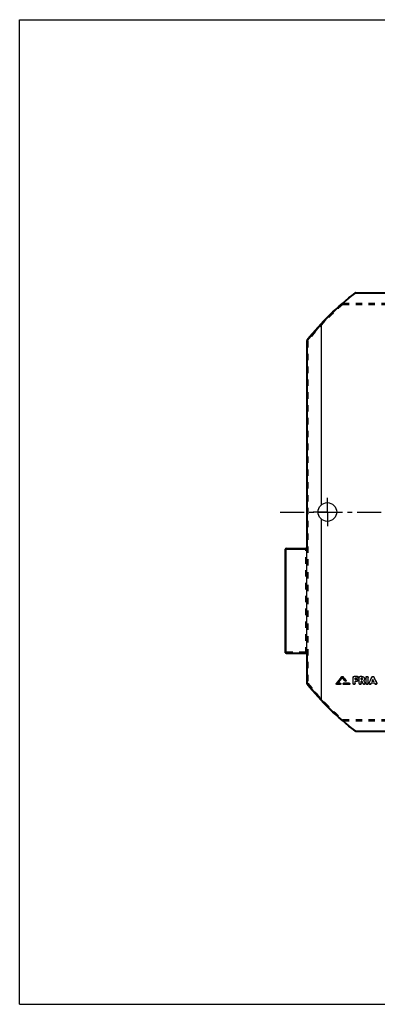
# Model space of a CAD drawing. Header units: millimetres. Extents: x 0 to 1000, y 0 to 1000.
# Tile 1 of 2: x 0 to 364, y 0 to 1000. Entities that reach past the tile are written whole.
import ezdxf

# ---------------------------------------------------------------- set-up
doc = ezdxf.new("R2010")
doc.units = ezdxf.units.MM
doc.header["$LTSCALE"] = 65.185185
doc.linetypes.add('CENTER', pattern=[0.6, 0.375, -0.075, 0.075, -0.075])
doc.linetypes.add('HIDDEN', pattern=[0.2, 0.1, -0.1])
doc.layers.get('0').update_dxf_attribs({"linetype": 'CONTINUOUS'})
for name, color, linetype in [('ACHSEN_S', 7, 'CONTINUOUS'), ('KONST.EL_MIT_GEO', 7, 'CONTINUOUS'), ('RUNDUNG', 7, 'CONTINUOUS'), ('SCHNITT', 7, 'CONTINUOUS')]:
    doc.layers.add(name, color=color, linetype=linetype)

msp = doc.modelspace()

# ---------------------------------------------------------------- linework, layer by layer
at = {"color": 7, "linetype": 'CONTINUOUS'}
for p, q in [((0, 0), (0, 1000)), ((0, 1000), (1000, 1000)), ((0, 0), (1000, 0))]:
    msp.add_line(p, q, dxfattribs=at)
at = {"layer": 'ACHSEN_S', "color": 7, "linetype": 'CENTER'}
msp.add_line((265, 500), (735, 500), dxfattribs=at)
at = {"layer": 'KONST.EL_MIT_GEO', "color": 7, "linetype": 'CONTINUOUS'}
for p, q in [((327.8, 332.8), (327.8, 332.7)), ((328.7, 332.8), (328.7, 332.7)), ((339.2, 325.8), (339.2, 332)), ((340.2, 333), (340.2, 332.9)), ((343.5, 333), (340.2, 333)), ((343.5, 332.9), (340.2, 332.9)), ((343.5, 331.1), (341.2, 331.1)), ((341.2, 329.8), (341.2, 331.1)), ((343.5, 333), (343.5, 332.9)), ((345.5, 325.8), (345.5, 332)), ((346.5, 333), (346.5, 332.9)), ((348, 333), (346.5, 333)), ((348, 332.9), (346.5, 332.9)), ((348, 331.1), (347.5, 331.1)), ((347.5, 329.8), (347.5, 331.1)), ((348, 333), (348, 332.9)), ((352.4, 325.8), (352.4, 332)), ((354.4, 325.8), (354.4, 332)), ((358.4, 332.5), (358.4, 332.4)), ((360.3, 332.5), (360.3, 332.4)), ((322.1, 325.8), (322.1, 325.7)), ((326, 324.9), (322.6, 324.9)), ((326, 325.9), (323.7, 325.9)), ((326, 326.1), (323.8, 326.1)), ((326, 326.1), (326, 325.9)), ((329.5, 326.1), (329.5, 325.9)), ((335.3, 326.1), (329.5, 326.1)), ((335.3, 325.9), (329.5, 325.9)), ((335.3, 324.9), (329.5, 324.9)), ((331.9, 328.9), (331.9, 328.8)), ((335.3, 326.1), (335.3, 325.9)), ((343.2, 329.9), (341.2, 329.9)), ((343.2, 329.8), (341.2, 329.8)), ((343.2, 328), (341.2, 328)), ((341.2, 325.8), (341.2, 328)), ((343.2, 329.9), (343.2, 329.8)), ((348, 329.9), (347.5, 329.9)), ((348, 329.8), (347.5, 329.8)), ((348.2, 328), (347.5, 328)), ((347.5, 325.8), (347.5, 328)), ((348, 329.9), (348, 329.8)), ((351.3, 326.3), (351.3, 326.2)), ((355.4, 326.3), (355.4, 326.1)), ((361.1, 326.2), (357.6, 326.2)), ((360.2, 328), (358.5, 328)), ((360.1, 328.1), (358.6, 328.1)), ((363.3, 326.3), (363.3, 326.1))]:
    msp.add_line(p, q, dxfattribs=at)
at = {"layer": 'KONST.EL_MIT_GEO', "color": 8, "linetype": 'HIDDEN'}
for p, q in [((328.3, 331.6), (328.3, 331.5)), ((339.2, 332.1), (339.2, 332)), ((343.5, 331.2), (341.2, 331.2)), ((341.2, 331.2), (341.2, 331.1)), ((343.5, 331.2), (343.5, 331.1)), ((344.5, 332), (344.5, 332.1)), ((345.5, 332.1), (345.5, 332)), ((348, 331.2), (347.5, 331.2)), ((347.5, 331.2), (347.5, 331.1)), ((348, 331.2), (348, 331.1)), ((348.7, 330.5), (348.7, 330.6)), ((350.7, 330.5), (350.7, 330.6)), ((352.4, 332.1), (352.4, 332)), ((354.4, 332.1), (354.4, 332)), ((322, 325.5), (322, 325.4)), ((322.6, 325), (322.6, 324.9)), ((326, 325), (322.6, 325)), ((323.7, 326.1), (323.7, 325.9)), ((323.8, 326.1), (323.7, 326.1)), ((326, 325), (326, 324.9)), ((326.6, 325.4), (326.6, 325.5)), ((328.9, 325.5), (328.9, 325.4)), ((329.5, 325), (329.5, 324.9)), ((335.3, 325), (329.5, 325)), ((331, 328.3), (331, 328.2)), ((332, 328.5), (332, 328.6)), ((335.3, 325), (335.3, 324.9)), ((335.9, 325.4), (335.9, 325.5)), ((343.2, 328.1), (341.2, 328.1)), ((341.2, 328.1), (341.2, 328)), ((343.2, 328.1), (343.2, 328)), ((344.2, 328.9), (344.2, 329)), ((348.2, 328.1), (347.5, 328.1)), ((347.5, 328.1), (347.5, 328)), ((348.2, 328.1), (348.2, 328)), ((349.5, 325.5), (349.5, 325.4)), ((350, 328.8), (350, 328.9)), ((350, 328.9), (350, 328.8)), ((351.4, 325.8), (351.4, 325.9)), ((355.4, 325.9), (355.4, 325.8)), ((357.3, 325.5), (357.3, 325.4)), ((361.1, 326.3), (357.6, 326.3)), ((357.6, 326.3), (357.6, 326.2)), ((358.6, 328.1), (358.5, 328.1)), ((358.5, 328.1), (358.5, 328)), ((359.4, 329.9), (359.4, 329.8)), ((360.2, 328.1), (360.1, 328.1)), ((360.2, 328.1), (360.2, 328)), ((361.1, 326.3), (361.1, 326.2)), ((361.4, 325.5), (361.4, 325.4)), ((363.3, 325.8), (363.3, 325.9))]:
    msp.add_line(p, q, dxfattribs=at)
at = {"layer": 'KONST.EL_MIT_GEO', "color": 7, "linetype": 'CONTINUOUS'}
for centre, radius, start, end in [((-1413.1, 1737.2), 2236.7, 320.8753, 321.1054), ((-1414.5, 1737.3), 2238, 320.8952, 321.1253), ((-1411.8, 1736.3), 2236.3, 320.9022, 321.0867), ((2077.1, 1743.3), 2246.4, 218.8949, 219.0225), ((2078.6, 1743.4), 2247.7, 218.875, 219.0026), ((-1818.8, 1376), 2414.4, 334.2277, 334.392), ((-1821.3, 1376.4), 2416.8, 334.2437, 334.4079), ((2537.5, 1376), 2414.4, 205.608, 205.7723), ((2540, 1376.4), 2416.9, 205.5921, 205.7563)]:
    msp.add_arc(centre, radius, start, end, dxfattribs=at)
at = {"layer": 'KONST.EL_MIT_GEO', "color": 8, "linetype": 'HIDDEN'}
for centre, radius, start, end in [((-1410.3, 1736.2), 2235, 320.8823, 321.0668), ((348.2, 330.6), 0.594, 357.4628, 0.0017), ((348.2, 330.6), 0.59, 354.1746, 357.4622)]:
    msp.add_arc(centre, radius, start, end, dxfattribs=at)
for centre, major_axis, start_param, end_param in [((357.3, 500), (173.7, 421.1), -1.93271, -1.93067), ((361.4, 500), (-173.7, 421.1), -4.35251, -4.35047)]:
    msp.add_ellipse(centre, major_axis=major_axis, ratio=0.15612, start_param=start_param, end_param=end_param, dxfattribs=at)
at = {"layer": 'KONST.EL_MIT_GEO', "color": 7, "linetype": 'CONTINUOUS'}
for centre, major_axis, start_param, end_param in [((357.3, 500), (173.8, 421.4), -1.93272, -1.93067), ((361.4, 500), (-173.8, 421.4), -4.35251, -4.35047)]:
    msp.add_ellipse(centre, major_axis=major_axis, ratio=0.15612, start_param=start_param, end_param=end_param, dxfattribs=at)
for points, knots in [([(327.8, 332.8), (327.9, 333), (328.3, 333.1), (328.6, 333), (328.7, 332.8)], [0, 0, 0, 0, 0.50005, 1, 1, 1, 1]), ([(327.8, 332.7), (327.8, 332.8), (328, 332.9), (328.3, 332.9), (328.5, 332.9), (328.7, 332.8), (328.7, 332.7)], [0, 0, 0, 0, 0.24634, 0.50001, 0.75368, 1, 1, 1, 1]), ([(339.2, 332.1), (339.2, 332.3), (339.3, 332.5), (339.5, 332.8), (339.9, 333), (340.1, 333), (340.2, 333)], [0, 0, 0, 0, 0.24043, 0.48653, 0.73965, 1, 1, 1, 1]), ([(339.2, 332), (339.2, 332.1), (339.3, 332.4), (339.5, 332.7), (339.9, 332.9), (340.1, 332.9), (340.2, 332.9)], [0, 0, 0, 0, 0.23999, 0.486, 0.74019, 1, 1, 1, 1]), ([(343.5, 333), (343.7, 333), (343.9, 333), (344.3, 332.8), (344.5, 332.5), (344.5, 332.3), (344.5, 332.1)], [0, 0, 0, 0, 0.26291, 0.51357, 0.76168, 1, 1, 1, 1]), ([(343.5, 332.9), (343.7, 332.9), (343.9, 332.9), (344.3, 332.7), (344.5, 332.4), (344.5, 332.1), (344.5, 332)], [0, 0, 0, 0, 0.2598, 0.514, 0.76001, 1, 1, 1, 1]), ([(344.5, 332), (344.5, 331.9), (344.5, 331.7), (344.3, 331.4), (343.9, 331.2), (343.7, 331.1), (343.5, 331.1)], [0, 0, 0, 0, 0.24001, 0.48593, 0.74011, 1, 1, 1, 1]), ([(345.5, 332.1), (345.5, 332.3), (345.6, 332.5), (345.8, 332.8), (346.1, 333), (346.4, 333), (346.5, 333)], [0, 0, 0, 0, 0.24043, 0.48653, 0.73965, 1, 1, 1, 1]), ([(345.5, 332), (345.5, 332.1), (345.6, 332.4), (345.8, 332.7), (346.1, 332.9), (346.4, 332.9), (346.5, 332.9)], [0, 0, 0, 0, 0.23999, 0.486, 0.74019, 1, 1, 1, 1]), ([(348, 333), (348.4, 333), (349.1, 332.9), (350, 332.4), (350.6, 331.6), (350.7, 330.9), (350.7, 330.6)], [0, 0, 0, 0, 0.26056, 0.51374, 0.75974, 1, 1, 1, 1]), ([(348, 332.9), (348.4, 332.9), (349.1, 332.8), (350, 332.3), (350.6, 331.4), (350.7, 330.8), (350.7, 330.5)], [0, 0, 0, 0, 0.25992, 0.51422, 0.76022, 1, 1, 1, 1]), ([(348.7, 330.5), (348.7, 330.5), (348.7, 330.7), (348.6, 330.9), (348.3, 331.1), (348.1, 331.1), (348, 331.1)], [0, 0, 0, 0, 0.2398, 0.48571, 0.73996, 1, 1, 1, 1]), ([(348, 329.9), (348.2, 329.9), (348.5, 330), (348.7, 330.3), (348.7, 330.4), (348.7, 330.5)], [0, 0, 0, 0, 0.50944, 0.75691, 1, 1, 1, 1]), ([(348, 329.8), (348.2, 329.8), (348.5, 329.9), (348.7, 330.2), (348.7, 330.4), (348.7, 330.5)], [0, 0, 0, 0, 0.51005, 0.75808, 1, 1, 1, 1]), ([(350.7, 330.5), (350.7, 330.2), (350.6, 329.5), (350.2, 329), (350, 328.8)], [0, 0, 0, 0, 0.49409, 1, 1, 1, 1]), ([(352.4, 332.1), (352.4, 332.3), (352.4, 332.5), (352.7, 332.9), (353.4, 333.1), (354, 332.9), (354.3, 332.5), (354.4, 332.3), (354.4, 332.1)], [0, 0, 0, 0, 0.1225, 0.24485, 0.4998, 0.75489, 0.87766, 1, 1, 1, 1]), ([(352.4, 332), (352.4, 332.1), (352.4, 332.4), (352.7, 332.8), (353.4, 333), (354, 332.8), (354.3, 332.4), (354.4, 332.1), (354.4, 332)], [0, 0, 0, 0, 0.12105, 0.24514, 0.5, 0.75487, 0.87895, 1, 1, 1, 1]), ([(358.4, 332.5), (358.5, 332.7), (358.8, 332.9), (359.4, 333.1), (359.9, 332.9), (360.2, 332.7), (360.3, 332.5)], [0, 0, 0, 0, 0.24453, 0.49981, 0.75523, 1, 1, 1, 1]), ([(358.4, 332.4), (358.5, 332.5), (358.8, 332.8), (359.4, 333), (359.9, 332.8), (360.2, 332.5), (360.3, 332.4)], [0, 0, 0, 0, 0.24482, 0.50001, 0.7552, 1, 1, 1, 1]), ([(322, 325.5), (322, 325.6), (322, 325.7), (322.1, 325.8), (322.1, 325.8)], [0, 0, 0, 0, 0.24341, 1, 1, 1, 1]), ([(322, 325.4), (322, 325.5), (322, 325.6), (322.1, 325.7), (322.1, 325.7)], [0, 0, 0, 0, 0.74429, 1, 1, 1, 1]), ([(322.6, 324.9), (322.4, 324.9), (322.2, 325), (322, 325.2), (322, 325.3), (322, 325.4)], [0, 0, 0, 0, 0.51106, 0.75881, 1, 1, 1, 1]), ([(326, 326.1), (326.2, 326.1), (326.4, 326), (326.6, 325.7), (326.6, 325.6), (326.6, 325.5)], [0, 0, 0, 0, 0.50962, 0.76129, 1, 1, 1, 1]), ([(326, 325.9), (326.2, 325.9), (326.4, 325.8), (326.6, 325.6), (326.6, 325.5), (326.6, 325.4)], [0, 0, 0, 0, 0.51102, 0.75882, 1, 1, 1, 1]), ([(326.6, 325.4), (326.6, 325.3), (326.6, 325.2), (326.4, 325), (326.2, 324.9), (326, 324.9)], [0, 0, 0, 0, 0.2412, 0.48895, 1, 1, 1, 1]), ([(328.9, 325.5), (328.9, 325.6), (329, 325.7), (329.1, 326), (329.4, 326.1), (329.5, 326.1)], [0, 0, 0, 0, 0.24088, 0.49023, 1, 1, 1, 1]), ([(328.9, 325.4), (328.9, 325.5), (329, 325.6), (329.1, 325.8), (329.4, 325.9), (329.5, 325.9)], [0, 0, 0, 0, 0.2412, 0.489, 1, 1, 1, 1]), ([(329.5, 324.9), (329.4, 324.9), (329.1, 325), (329, 325.2), (328.9, 325.3), (328.9, 325.4)], [0, 0, 0, 0, 0.51108, 0.75882, 1, 1, 1, 1]), ([(332, 328.5), (332, 328.4), (331.9, 328.2), (331.6, 328), (331.2, 328), (331, 328.1), (331, 328.2)], [0, 0, 0, 0, 0.23865, 0.48982, 0.74859, 1, 1, 1, 1]), ([(331.9, 328.9), (331.9, 328.9), (332, 328.8), (332, 328.7), (332, 328.6)], [0, 0, 0, 0, 0.26289, 1, 1, 1, 1]), ([(331.9, 328.8), (331.9, 328.8), (332, 328.7), (332, 328.6), (332, 328.5)], [0, 0, 0, 0, 0.25555, 1, 1, 1, 1]), ([(335.3, 326.1), (335.4, 326.1), (335.7, 326), (335.8, 325.7), (335.9, 325.6), (335.9, 325.5)], [0, 0, 0, 0, 0.50962, 0.76129, 1, 1, 1, 1]), ([(335.3, 325.9), (335.4, 325.9), (335.7, 325.8), (335.8, 325.6), (335.9, 325.5), (335.9, 325.4)], [0, 0, 0, 0, 0.51102, 0.75882, 1, 1, 1, 1]), ([(335.9, 325.4), (335.9, 325.3), (335.8, 325.2), (335.7, 325), (335.4, 324.9), (335.3, 324.9)], [0, 0, 0, 0, 0.2412, 0.48895, 1, 1, 1, 1]), ([(341.2, 325.8), (341.2, 325.7), (341.2, 325.4), (340.9, 325), (340.2, 324.8), (339.6, 325), (339.3, 325.4), (339.2, 325.7), (339.2, 325.8)], [0, 0, 0, 0, 0.12062, 0.24449, 0.5, 0.75551, 0.87938, 1, 1, 1, 1]), ([(343.2, 329.9), (343.3, 329.9), (343.6, 329.9), (343.9, 329.7), (344.1, 329.4), (344.2, 329.2), (344.2, 329)], [0, 0, 0, 0, 0.26333, 0.51416, 0.7621, 1, 1, 1, 1]), ([(343.2, 329.8), (343.3, 329.8), (343.6, 329.8), (343.9, 329.6), (344.1, 329.3), (344.2, 329), (344.2, 328.9)], [0, 0, 0, 0, 0.2602, 0.51457, 0.76042, 1, 1, 1, 1]), ([(344.2, 328.9), (344.2, 328.8), (344.1, 328.6), (343.9, 328.3), (343.6, 328.1), (343.3, 328), (343.2, 328)], [0, 0, 0, 0, 0.23959, 0.48536, 0.73971, 1, 1, 1, 1]), ([(347.5, 325.8), (347.5, 325.7), (347.4, 325.4), (347.1, 325), (346.5, 324.8), (345.9, 325), (345.6, 325.4), (345.5, 325.7), (345.5, 325.8)], [0, 0, 0, 0, 0.12062, 0.24449, 0.5, 0.75551, 0.87938, 1, 1, 1, 1]), ([(351.4, 325.8), (351.4, 325.7), (351.4, 325.5), (351.1, 325.1), (350.6, 324.8), (350, 324.9), (349.6, 325.2), (349.5, 325.4)], [0, 0, 0, 0, 0.11985, 0.24219, 0.49459, 0.75293, 1, 1, 1, 1]), ([(351.3, 326.3), (351.3, 326.3), (351.4, 326.1), (351.4, 326), (351.4, 325.9)], [0, 0, 0, 0, 0.25516, 1, 1, 1, 1]), ([(354.4, 325.8), (354.4, 325.7), (354.3, 325.4), (354, 325), (353.4, 324.8), (352.7, 325), (352.4, 325.4), (352.4, 325.7), (352.4, 325.8)], [0, 0, 0, 0, 0.12062, 0.24449, 0.5, 0.75551, 0.87938, 1, 1, 1, 1]), ([(357.3, 325.4), (357.2, 325.2), (356.8, 324.9), (356.1, 324.8), (355.6, 325.1), (355.4, 325.5), (355.4, 325.7), (355.4, 325.8)], [0, 0, 0, 0, 0.24673, 0.50507, 0.75767, 0.8801, 1, 1, 1, 1]), ([(363.3, 325.8), (363.3, 325.7), (363.3, 325.5), (363.1, 325.1), (362.6, 324.8), (361.9, 324.9), (361.5, 325.2), (361.4, 325.4)], [0, 0, 0, 0, 0.1199, 0.24233, 0.49494, 0.75328, 1, 1, 1, 1]), ([(363.3, 326.3), (363.3, 326.2), (363.3, 326.1), (363.3, 326), (363.3, 325.9)], [0, 0, 0, 0, 0.25488, 1, 1, 1, 1])]:
    msp.add_open_spline(points, degree=3, knots=knots, dxfattribs=at)
at = {"layer": 'KONST.EL_MIT_GEO', "color": 8, "linetype": 'HIDDEN'}
for points in [[(331, 328.3), (330.1, 329.4), (329.2, 330.5), (328.3, 331.6)], [(349.5, 325.5), (349.1, 326.4), (348.6, 327.3), (348.2, 328.1)], [(358.5, 328.1), (358.8, 328.7), (359.1, 329.3), (359.4, 329.9)], [(360.2, 328.1), (359.9, 328.7), (359.6, 329.3), (359.4, 329.9)]]:
    msp.add_open_spline(points, degree=3, dxfattribs=at)
at = {"layer": 'KONST.EL_MIT_GEO', "color": 7, "linetype": 'CONTINUOUS'}
for points in [[(331, 328.2), (330.1, 329.3), (329.2, 330.4), (328.3, 331.5)], [(349.5, 325.4), (349.1, 326.3), (348.6, 327.1), (348.2, 328)], [(351.3, 326.3), (350.9, 327.1), (350.5, 328), (350, 328.8)], [(351.3, 326.2), (350.9, 327), (350.4, 327.9), (350, 328.8)], [(351.3, 326.2), (351.4, 326), (351.4, 325.9), (351.4, 325.8)], [(355.4, 325.9), (355.4, 326), (355.4, 326.2), (355.4, 326.3)], [(355.4, 325.8), (355.4, 325.9), (355.4, 326), (355.4, 326.1)], [(358.5, 328), (358.8, 328.6), (359.1, 329.2), (359.4, 329.8)], [(360.2, 328), (359.9, 328.6), (359.6, 329.2), (359.4, 329.8)], [(363.3, 326.1), (363.3, 326), (363.3, 325.9), (363.3, 325.8)]]:
    msp.add_open_spline(points, degree=3, dxfattribs=at)
at = {"layer": 'KONST.EL_MIT_GEO', "color": 8, "linetype": 'HIDDEN'}
for points, knots in [([(344.5, 332.1), (344.5, 332), (344.5, 331.8), (344.3, 331.5), (343.9, 331.3), (343.7, 331.2), (343.5, 331.2)], [0, 0, 0, 0, 0.23965, 0.48623, 0.73754, 1, 1, 1, 1]), ([(348.7, 330.6), (348.7, 330.7), (348.7, 330.8), (348.5, 331.1), (348.2, 331.2), (348, 331.2)], [0, 0, 0, 0, 0.23974, 0.49097, 1, 1, 1, 1]), ([(350.7, 330.6), (350.7, 330.3), (350.6, 329.6), (350.2, 329.1), (350, 328.9)], [0, 0, 0, 0, 0.49229, 1, 1, 1, 1]), ([(322.6, 325), (322.4, 325), (322.2, 325.1), (322, 325.3), (322, 325.5), (322, 325.5)], [0, 0, 0, 0, 0.50938, 0.76154, 1, 1, 1, 1]), ([(326.6, 325.5), (326.6, 325.5), (326.6, 325.3), (326.4, 325.1), (326.2, 325), (326, 325)], [0, 0, 0, 0, 0.24088, 0.49018, 1, 1, 1, 1]), ([(329.5, 325), (329.4, 325), (329.1, 325.1), (329, 325.3), (328.9, 325.5), (328.9, 325.5)], [0, 0, 0, 0, 0.50968, 0.76129, 1, 1, 1, 1]), ([(332, 328.6), (332, 328.5), (331.9, 328.3), (331.6, 328.1), (331.2, 328.1), (331, 328.2), (331, 328.3)], [0, 0, 0, 0, 0.24017, 0.48856, 0.74744, 1, 1, 1, 1]), ([(335.9, 325.5), (335.9, 325.5), (335.8, 325.3), (335.7, 325.1), (335.4, 325), (335.3, 325)], [0, 0, 0, 0, 0.24088, 0.49018, 1, 1, 1, 1]), ([(341.2, 325.9), (341.2, 325.8), (341.2, 325.5), (340.9, 325.1), (340.2, 324.9), (339.6, 325.1), (339.3, 325.5), (339.2, 325.8), (339.2, 325.9)], [0, 0, 0, 0, 0.12205, 0.24419, 0.4998, 0.75555, 0.87811, 1, 1, 1, 1]), ([(344.2, 329), (344.2, 328.9), (344.1, 328.7), (343.9, 328.4), (343.6, 328.2), (343.3, 328.1), (343.2, 328.1)], [0, 0, 0, 0, 0.23922, 0.48563, 0.73712, 1, 1, 1, 1]), ([(347.5, 325.9), (347.5, 325.8), (347.4, 325.5), (347.1, 325.1), (346.5, 324.9), (345.9, 325.1), (345.6, 325.5), (345.5, 325.8), (345.5, 325.9)], [0, 0, 0, 0, 0.12205, 0.24419, 0.4998, 0.75555, 0.87811, 1, 1, 1, 1]), ([(351.4, 325.9), (351.4, 325.8), (351.4, 325.6), (351.1, 325.2), (350.6, 325), (350, 325), (349.6, 325.3), (349.5, 325.5)], [0, 0, 0, 0, 0.1181, 0.24135, 0.49254, 0.75173, 1, 1, 1, 1]), ([(354.4, 325.9), (354.4, 325.8), (354.3, 325.5), (354, 325.1), (353.4, 324.9), (352.7, 325.1), (352.4, 325.5), (352.4, 325.8), (352.4, 325.9)], [0, 0, 0, 0, 0.12205, 0.24419, 0.4998, 0.75555, 0.87811, 1, 1, 1, 1]), ([(357.3, 325.5), (357.2, 325.3), (356.8, 325), (356.1, 324.9), (355.6, 325.2), (355.4, 325.6), (355.4, 325.8), (355.4, 325.9)], [0, 0, 0, 0, 0.24737, 0.50696, 0.75895, 0.88126, 1, 1, 1, 1]), ([(363.3, 325.9), (363.3, 325.8), (363.3, 325.6), (363.1, 325.2), (362.6, 324.9), (361.9, 325), (361.5, 325.3), (361.4, 325.5)], [0, 0, 0, 0, 0.11828, 0.24142, 0.49295, 0.75217, 1, 1, 1, 1])]:
    msp.add_open_spline(points, degree=3, knots=knots, dxfattribs=at)
at = {"layer": 'RUNDUNG', "color": 7, "linetype": 'CONTINUOUS'}
for p, q in [((341.9, 722.4), (341.9, 722.9)), ((341.9, 722.9), (680.1, 722.9)), ((341.9, 722.4), (680.1, 722.4)), ((292, 464.3), (292, 674.1)), ((292.9, 464.4), (292.9, 674.5)), ((270, 357.2), (270, 462.3)), ((271, 356.2), (271, 463.3)), ((271, 463.3), (291.1, 463.3)), ((271, 462.2), (292, 462.2)), ((292, 356.9), (292, 462.2)), ((271, 356.9), (292, 356.9)), ((271, 356.2), (291.4, 356.2)), ((292, 325.9), (292, 355.2)), ((292.9, 325.5), (292.9, 355.6)), ((341.9, 277.6), (680.1, 277.6)), ((341.9, 277.6), (341.9, 277.1)), ((341.9, 277.1), (680.1, 277.1))]:
    msp.add_line(p, q, dxfattribs=at)
at = {"layer": 'RUNDUNG', "color": 8, "linetype": 'HIDDEN'}
for p, q in [((341.9, 722.7), (680.1, 722.7)), ((328.8, 712.2), (328.8, 710.8)), ((328.8, 712.2), (693.2, 712.2)), ((328.8, 710.8), (693.2, 710.8)), ((293, 673.7), (293, 326.3)), ((271, 462.4), (291, 462.4)), ((291, 356.2), (291, 463.3)), ((292, 464.3), (292, 462.2)), ((291, 357.6), (271, 357.6)), ((292, 356.9), (292, 355.2)), ((328.8, 289.2), (693.2, 289.2)), ((328.8, 289.2), (328.8, 287.8)), ((328.8, 287.8), (693.2, 287.8)), ((341.9, 277.3), (680.1, 277.3))]:
    msp.add_line(p, q, dxfattribs=at)
at = {"layer": 'RUNDUNG', "color": 7, "linetype": 'CONTINUOUS'}
for centre, radius, start, end in [((511, 500), 280, 127.3167, 141.3854), ((511.4, 500.5), 279.2, 127.3832, 137.0413), ((341.9, 721.9), 1, 90, 127.3167), ((511.4, 500.4), 279.4, 137.0377, 141.4501), ((307, 688.6), 2.2, 89.9988, 92.2641), ((293, 674.1), 1, 141.3854, 180), ((271, 462.3), 1, 90, 180), ((291, 464.3), 1, 274.2857, 360), ((271, 357.2), 1, 180, 270), ((291, 355.2), 1, 0, 78.75), ((293, 325.9), 1, 180, 218.6146), ((511, 500), 280, 218.6146, 232.6833), ((511.4, 499.6), 279.4, 218.5502, 222.9621), ((307, 311.4), 2.2, 267.7391, 270.0044), ((511.4, 499.5), 279.2, 222.9587, 232.6168), ((341.9, 278.1), 1, 232.6832, 270)]:
    msp.add_arc(centre, radius, start, end, dxfattribs=at)
at = {"layer": 'RUNDUNG', "color": 8, "linetype": 'HIDDEN'}
for centre, radius, start, end in [((511.4, 500.3), 279.7, 127.3175, 130.7595), ((510.6, 499.4), 278.8, 130.6965, 141.3085), ((291, 464.3), 1, 270, 274.2857), ((291, 355.2), 1, 78.75, 90), ((510.7, 500.6), 278.9, 218.6884, 229.2981), ((511.5, 499.8), 279.8, 229.2418, 232.6824)]:
    msp.add_arc(centre, radius, start, end, dxfattribs=at)
for points, knots in [([(341.3, 722.7), (341.3, 722.7), (341.5, 722.8), (341.8, 722.8), (341.9, 722.7)], [0, 0, 0, 0, 0.46714, 1, 1, 1, 1]), ([(328.8, 710.8), (328.7, 710.9), (328.5, 711.1), (328.3, 711.4), (328.1, 711.7), (328.1, 711.9), (328.1, 712), (328.2, 712.1)], [0, 0, 0, 0, 0.31744, 0.62347, 0.75291, 0.85904, 1, 1, 1, 1]), ([(328.2, 712.1), (328.2, 712.1), (328.5, 712.2), (328.7, 712.2), (328.8, 712.2)], [0, 0, 0, 0, 0.46889, 1, 1, 1, 1]), ([(293, 673.7), (292.9, 673.7), (292.7, 673.7), (292.4, 673.8), (292.2, 673.8), (292, 674), (292, 674.1)], [0, 0, 0, 0, 0.33494, 0.48971, 0.62999, 1, 1, 1, 1]), ([(292.2, 674.7), (292.2, 674.7), (292.2, 674.6), (292.3, 674.4), (292.4, 674.3), (292.5, 674.1), (292.6, 674), (292.8, 673.8), (292.9, 673.7), (293, 673.7)], [0, 0, 0, 0, 0.13579, 0.23865, 0.36513, 0.51108, 0.67042, 0.83594, 1, 1, 1, 1]), ([(271, 462.4), (270.9, 462.4), (270.7, 462.4), (270.5, 462.4), (270.3, 462.4), (270.2, 462.4), (270.1, 462.4), (270, 462.4), (270, 462.3), (270, 462.3)], [0, 0, 0, 0, 0.37827, 0.54934, 0.6995, 0.82314, 0.91574, 0.97436, 1, 1, 1, 1]), ([(292, 462.5), (292, 462.5), (292, 462.5), (291.9, 462.5), (291.8, 462.5), (291.7, 462.4), (291.5, 462.4), (291.3, 462.4), (291.1, 462.4), (291, 462.4)], [0, 0, 0, 0, 0.02564, 0.08426, 0.17686, 0.3005, 0.45067, 0.62173, 1, 1, 1, 1]), ([(271, 357.6), (270.9, 357.6), (270.6, 357.6), (270.4, 357.5), (270.2, 357.4), (270.1, 357.4), (270, 357.3), (270, 357.2)], [0, 0, 0, 0, 0.34546, 0.64504, 0.76619, 0.86469, 1, 1, 1, 1]), ([(291, 357.6), (291.1, 357.6), (291.4, 357.6), (291.6, 357.7), (291.8, 357.7), (291.9, 357.8), (292, 357.9), (292, 357.9)], [0, 0, 0, 0, 0.34543, 0.645, 0.76616, 0.86467, 1, 1, 1, 1]), ([(292, 325.9), (292, 326), (292.2, 326.2), (292.4, 326.2), (292.7, 326.3), (292.9, 326.3), (293, 326.3)], [0, 0, 0, 0, 0.37003, 0.51031, 0.66508, 1, 1, 1, 1]), ([(293, 326.3), (292.9, 326.2), (292.6, 326.1), (292.4, 325.8), (292.3, 325.6), (292.2, 325.4), (292.2, 325.3), (292.2, 325.3)], [0, 0, 0, 0, 0.32952, 0.63465, 0.76121, 0.86413, 1, 1, 1, 1]), ([(328.2, 287.9), (328.1, 288), (328.1, 288.1), (328.1, 288.3), (328.3, 288.6), (328.4, 288.8), (328.6, 289.1), (328.8, 289.2), (328.8, 289.2)], [0, 0, 0, 0, 0.14094, 0.247, 0.37639, 0.68231, 0.84391, 1, 1, 1, 1]), ([(328.8, 287.8), (328.7, 287.8), (328.5, 287.8), (328.2, 287.9), (328.2, 287.9)], [0, 0, 0, 0, 0.53111, 1, 1, 1, 1]), ([(341.9, 277.3), (341.8, 277.2), (341.5, 277.2), (341.3, 277.3), (341.3, 277.3)], [0, 0, 0, 0, 0.53286, 1, 1, 1, 1])]:
    msp.add_open_spline(points, degree=3, knots=knots, dxfattribs=at)
at = {"layer": 'RUNDUNG', "color": 7, "linetype": 'CONTINUOUS'}
for points, knots in [([(341.3, 722.7), (341.3, 722.7), (341.5, 722.7), (341.7, 722.6), (341.8, 722.5), (341.9, 722.4)], [0, 0, 0, 0, 0.35701, 0.64655, 1, 1, 1, 1]), ([(307, 690.8), (306.9, 690.9), (306.8, 691), (306.6, 691.1), (306.4, 691.1), (306.3, 691.1), (306.3, 691.1)], [0, 0, 0, 0, 0.36259, 0.65678, 0.86603, 1, 1, 1, 1]), ([(306.3, 691.1), (306.4, 691.1), (306.6, 691.1), (306.8, 691), (307, 690.9), (307, 690.8)], [0, 0, 0, 0, 0.35087, 0.64475, 1, 1, 1, 1]), ([(292.9, 674.5), (292.8, 674.5), (292.6, 674.5), (292.2, 674.4), (292, 674.2), (292, 674.1)], [0, 0, 0, 0, 0.3403, 0.63437, 1, 1, 1, 1]), ([(292.9, 674.5), (292.8, 674.6), (292.7, 674.7), (292.5, 674.7), (292.4, 674.8), (292.3, 674.8), (292.2, 674.8), (292.2, 674.7)], [0, 0, 0, 0, 0.3635, 0.65961, 0.77593, 0.86978, 1, 1, 1, 1]), ([(270, 462.3), (270, 462.3), (270, 462.3), (270.1, 462.3), (270.2, 462.3), (270.3, 462.3), (270.5, 462.3), (270.7, 462.2), (270.9, 462.2), (271, 462.2)], [0, 0, 0, 0, 0.02569, 0.08433, 0.17693, 0.30056, 0.45072, 0.62176, 1, 1, 1, 1]), ([(279.6, 463.3), (280.1, 463.3), (281.1, 463.3), (282.7, 463.3), (284.3, 463.3), (285.6, 463.2), (286.6, 463.1), (287.4, 463.1), (288.2, 463), (289, 462.9), (289.6, 462.9), (290.2, 462.8), (290.6, 462.7), (290.9, 462.7), (291.3, 462.6), (291.5, 462.5), (291.7, 462.5), (291.9, 462.4), (292, 462.3), (292, 462.2)], [0, 0, 0, 0, 0.12501, 0.25003, 0.37506, 0.5001, 0.56263, 0.62516, 0.6877, 0.75025, 0.8128, 0.84408, 0.87537, 0.90666, 0.93796, 0.95361, 0.96927, 0.98492, 1, 1, 1, 1]), ([(292.9, 464.4), (292.8, 464.3), (292.5, 464), (292.1, 463.7), (291.7, 463.4), (291.3, 463.3), (291.1, 463.3)], [0, 0, 0, 0, 0.25028, 0.50043, 0.75034, 1, 1, 1, 1]), ([(292.9, 464.4), (292.8, 464.4), (292.6, 464.4), (292.4, 464.4), (292.3, 464.4), (292.2, 464.4), (292.1, 464.4), (292, 464.4), (292, 464.3), (292, 464.3)], [0, 0, 0, 0, 0.38689, 0.55827, 0.70698, 0.82822, 0.91834, 0.97512, 1, 1, 1, 1]), ([(271, 356.9), (270.9, 356.9), (270.6, 356.9), (270.4, 357), (270.2, 357), (270.1, 357.1), (270, 357.2), (270, 357.2)], [0, 0, 0, 0, 0.34517, 0.64458, 0.76572, 0.8643, 1, 1, 1, 1]), ([(292, 356.9), (292, 356.9), (291.9, 356.8), (291.8, 356.7), (291.6, 356.7), (291.4, 356.6), (291.1, 356.6), (290.7, 356.5), (290.2, 356.4), (289.7, 356.4), (289.1, 356.4), (288.3, 356.3), (287.3, 356.3), (286.4, 356.3), (285.4, 356.2), (284.8, 356.2), (284.5, 356.2)], [0, 0, 0, 0, 0.01446, 0.02968, 0.06052, 0.09157, 0.1227, 0.1851, 0.2476, 0.31017, 0.37278, 0.49809, 0.62348, 0.74894, 0.87445, 1, 1, 1, 1]), ([(291.4, 356.2), (291.7, 356.2), (292.2, 356.1), (292.7, 355.8), (292.9, 355.6)], [0, 0, 0, 0, 0.501, 1, 1, 1, 1]), ([(292, 355.2), (292, 355.3), (292, 355.4), (292.1, 355.4), (292.3, 355.5), (292.6, 355.6), (292.8, 355.6), (292.9, 355.6)], [0, 0, 0, 0, 0.12493, 0.21294, 0.32368, 0.61922, 1, 1, 1, 1]), ([(292.9, 325.5), (292.8, 325.5), (292.6, 325.5), (292.2, 325.6), (292, 325.8), (292, 325.9)], [0, 0, 0, 0, 0.3403, 0.63437, 1, 1, 1, 1]), ([(292.9, 325.5), (292.8, 325.4), (292.7, 325.3), (292.5, 325.3), (292.4, 325.2), (292.3, 325.2), (292.2, 325.2), (292.2, 325.3)], [0, 0, 0, 0, 0.3635, 0.65961, 0.77593, 0.86978, 1, 1, 1, 1]), ([(306.3, 308.9), (306.3, 308.9), (306.4, 308.9), (306.6, 308.9), (306.8, 309), (306.9, 309.1), (307, 309.2)], [0, 0, 0, 0, 0.13393, 0.34314, 0.63732, 1, 1, 1, 1]), ([(306.3, 308.9), (306.4, 308.9), (306.6, 308.9), (306.8, 309), (307, 309.1), (307, 309.2)], [0, 0, 0, 0, 0.35087, 0.64477, 1, 1, 1, 1]), ([(341.9, 277.6), (341.8, 277.5), (341.7, 277.4), (341.5, 277.3), (341.3, 277.3), (341.3, 277.3)], [0, 0, 0, 0, 0.35344, 0.64299, 1, 1, 1, 1])]:
    msp.add_open_spline(points, degree=3, knots=knots, dxfattribs=at)
at = {"layer": 'SCHNITT', "color": 7, "linetype": 'CONTINUOUS'}
for p, q in [((307, 507.3), (307, 690.8)), ((307, 507.4), (307, 690.8)), ((307, 309.2), (307, 492.7)), ((307, 309.2), (307, 492.6))]:
    msp.add_line(p, q, dxfattribs=at)
at = {"layer": 'SCHNITT', "color": 7, "linetype": 'CENTER'}
for q in [(313, 514.5), (298.5, 500), (313, 485.5), (327.5, 500)]:
    msp.add_line((313, 500), q, dxfattribs=at)
at = {"layer": 'SCHNITT', "color": 7, "linetype": 'CONTINUOUS'}
msp.add_circle((313, 500), 9.5, dxfattribs=at)

doc.saveas('drawing.dxf')
